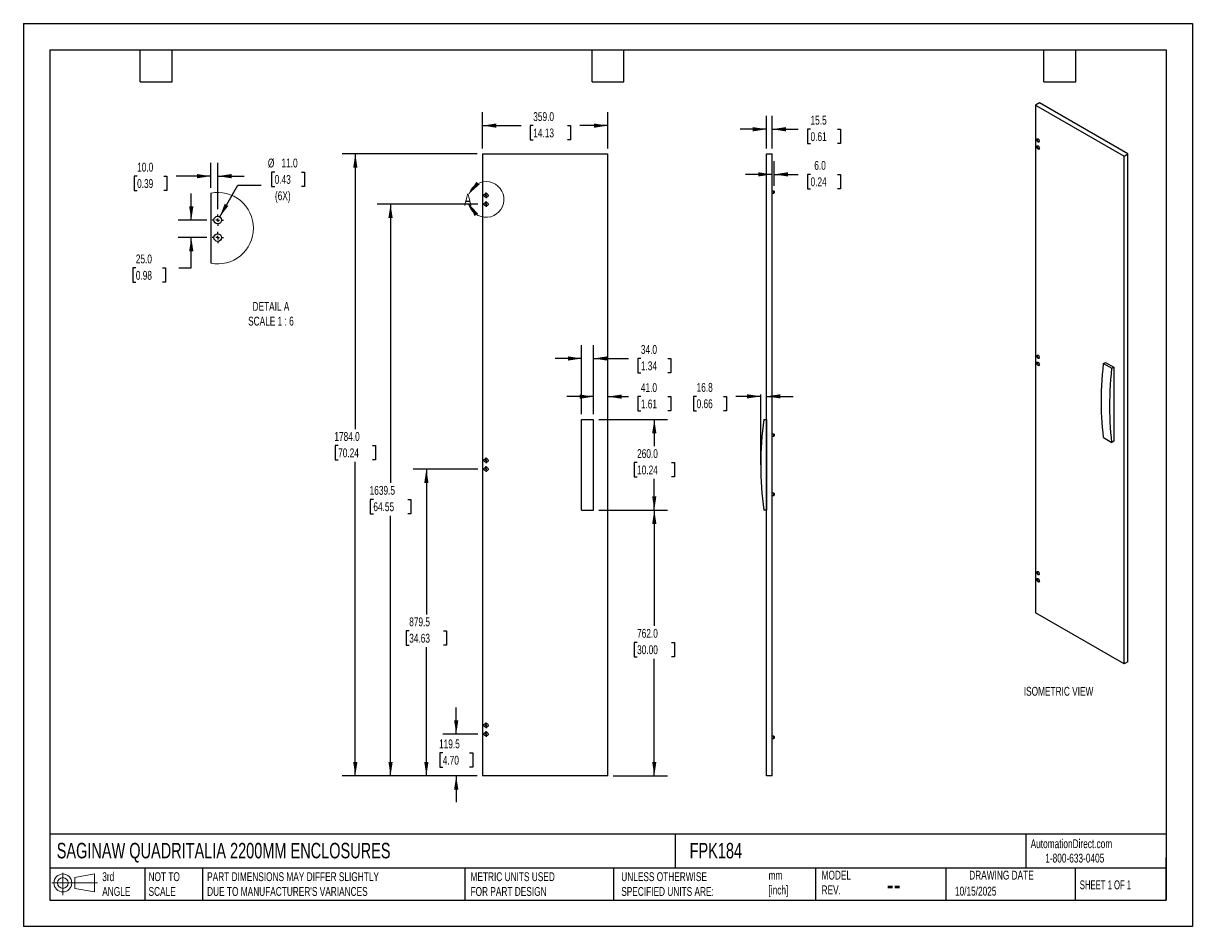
# Model space of a CAD drawing. Header units: millimetres. Extents: x 0 to 3353, y 0 to 2591.
import ezdxf

# ---------------------------------------------------------------- set-up
doc = ezdxf.new("R2010")
doc.units = ezdxf.units.MM
doc.header["$LTSCALE"] = 12
doc.layers.add('DIMENSIONS', color=140, linetype='Continuous', lineweight=25)
doc.layers.add('TEXT', color=140, linetype='Continuous', lineweight=25)
doc.styles.add('SLDTEXTSTYLE0', font='TXT', dxfattribs={"width": 0.7})
doc.styles.add('SLDTEXTSTYLE1', font='TXT', dxfattribs={"width": 0.65})
doc.dimstyles.new('SLDDIMSTYLE0', dxfattribs={"dimtxt": 25.896094, "dimasz": 39.624, "dimexe": 0, "dimexo": 0.0625, "dimgap": 6.474023, "dimtad": 0, "dimtih": 1, "dimtoh": 1, "dimdec": 1, "dimrnd": 1e-09, "dimzin": 4, "dimdsep": 46, "dimtxsty": 'SLDTEXTSTYLE0', "dimsah": 1, "dimcen": 0.09, "dimadec": 0, "dimazin": 1, "dimtfac": 1, "dimtdec": 1, "dimtmove": 0, "dimatfit": 0, "dimfxl": 0, "dimfrac": 2, "dimtolj": 1, "dimtzin": 12, "dimarcsym": 0})
doc.dimstyles.new('SLDDIMSTYLE1', dxfattribs={"dimtxt": 25.896094, "dimasz": 39.624, "dimexe": 0, "dimexo": 0.0625, "dimgap": 6.474023, "dimtad": 0, "dimtih": 1, "dimtoh": 1, "dimdec": 1, "dimrnd": 1e-09, "dimzin": 4, "dimdsep": 46, "dimtxsty": 'SLDTEXTSTYLE0', "dimsah": 1, "dimcen": 0.09, "dimadec": 0, "dimazin": 1, "dimtfac": 1, "dimtdec": 1, "dimtofl": 0, "dimtmove": 0, "dimatfit": 3, "dimfxl": 0, "dimfrac": 2, "dimtolj": 1, "dimtzin": 12, "dimarcsym": 0})
doc.dimstyles.new('SLDDIMSTYLE2', dxfattribs={"dimtxt": 25.896094, "dimasz": 39.624, "dimexe": 0, "dimexo": 0.0625, "dimgap": 6.474023, "dimtad": 0, "dimtih": 1, "dimtoh": 1, "dimdec": 1, "dimrnd": 1e-09, "dimzin": 12, "dimdsep": 46, "dimtxsty": 'SLDTEXTSTYLE0', "dimsah": 1, "dimcen": 0.09, "dimadec": 0, "dimazin": 3, "dimtfac": 1, "dimtdec": 1, "dimtmove": 0, "dimatfit": 0, "dimfxl": 0, "dimfrac": 2, "dimtolj": 1, "dimtzin": 12, "dimarcsym": 0})
doc.dimstyles.new('SLDDIMSTYLE3', dxfattribs={"dimtxt": 25.896094, "dimasz": 39.624, "dimexe": 0, "dimexo": 0.0625, "dimgap": 6.474023, "dimtad": 0, "dimtih": 1, "dimtoh": 1, "dimdec": 1, "dimrnd": 1e-09, "dimzin": 12, "dimdsep": 46, "dimtxsty": 'SLDTEXTSTYLE0', "dimsah": 1, "dimcen": 0.09, "dimadec": 0, "dimazin": 3, "dimtfac": 1, "dimtdec": 1, "dimtofl": 0, "dimtmove": 0, "dimatfit": 3, "dimfxl": 0, "dimfrac": 2, "dimtolj": 1, "dimtzin": 12, "dimarcsym": 0})
doc.dimstyles.new('SLDDIMSTYLE4', dxfattribs={"dimtxt": 25.896094, "dimasz": 39.624, "dimexe": 0, "dimexo": 0.0625, "dimgap": 6.474023, "dimtad": 0, "dimtih": 1, "dimtoh": 1, "dimdec": 1, "dimlfac": 0.5, "dimrnd": 1e-09, "dimzin": 4, "dimdsep": 46, "dimtxsty": 'SLDTEXTSTYLE0', "dimsah": 1, "dimcen": 0, "dimadec": 0, "dimazin": 1, "dimtfac": 1, "dimtdec": 1, "dimtofl": 0, "dimtmove": 0, "dimatfit": 3, "dimfxl": 0, "dimfrac": 2, "dimtolj": 1, "dimtzin": 12, "dimarcsym": 0})
doc.dimstyles.new('SLDDIMSTYLE5', dxfattribs={"dimtxt": 25.896094, "dimasz": 39.624, "dimexe": 0, "dimexo": 0.0625, "dimgap": 6.474023, "dimtad": 0, "dimtih": 1, "dimtoh": 1, "dimdec": 1, "dimlfac": 0.5, "dimrnd": 1e-09, "dimzin": 4, "dimdsep": 46, "dimtxsty": 'SLDTEXTSTYLE0', "dimsah": 1, "dimcen": 0.09, "dimadec": 0, "dimazin": 1, "dimtfac": 1, "dimtdec": 1, "dimtmove": 0, "dimatfit": 0, "dimfxl": 0, "dimfrac": 2, "dimtolj": 1, "dimtzin": 12, "dimarcsym": 0})

# ---------------------------------------------------------------- blocks, each defined once
blk = doc.blocks.new('Block11')
at = {"color": 7, "linetype": 'Continuous', "lineweight": 18}
for p, q in [((0, 34.6), (130.5, 34.6)), ((31.1, 63.7), (31.1, 0)), ((65.8, 50), (122.1, 60.4)), ((65.8, 19.2), (65.8, 50)), ((122.1, 60.4), (122.1, 8.8)), ((65.8, 19.2), (122.1, 8.8))]:
    blk.add_line(p, q, dxfattribs=at)
for radius in [25.8, 15.4]:
    blk.add_circle((31.1, 34.6), radius, dxfattribs=at)
blk = doc.blocks.new('Block12')
at = {"color": 7, "linetype": 'Continuous'}
blk.add_blockref('Block11', (0, 0), dxfattribs=at)
blk = doc.blocks.new('_D')
at = {"layer": 'DIMENSIONS'}
for p, q in [((1634.9, 1470.1), (1634.9, 1558.3)), ((1634.9, 1520.2), (1558.7, 1520.2)), ((1675.9, 1520.2), (1735.6, 1520.2)), ((1770.7, 1520.2), (1762, 1520.2)), ((1762, 1520.2), (1762, 1479.1)), ((1847.6, 1520.2), (1856.3, 1520.2)), ((1856.3, 1520.2), (1856.3, 1479.1)), ((1762, 1479.1), (1770.7, 1479.1)), ((1856.3, 1479.1), (1847.6, 1479.1))]:
    blk.add_line(p, q, dxfattribs=at)
for points in [[(1634.9, 1520.2), (1595.3, 1526.3), (1595.3, 1514.1)], [(1675.9, 1520.2), (1715.5, 1514.1), (1715.5, 1526.3)]]:
    blk.add_solid(points, dxfattribs=at)
at = {"layer": 'DIMENSIONS', "char_height": 25.4, "attachment_point": 1, "style": 'SLDTEXTSTYLE0'}
for s, insert in [('41.0', (1770.7, 1558.8)), ('1.61', (1770.7, 1511.8))]:
    blk.add_mtext(s, dxfattribs=dict(at, insert=insert))
blk = doc.blocks.new('_D_1')
at = {"layer": 'DIMENSIONS'}
for p, q in [((1600.9, 1470.1), (1600.9, 1667.7)), ((1634.9, 1470.1), (1634.9, 1667.7)), ((1600.9, 1629.6), (1524.7, 1629.6)), ((1634.9, 1629.6), (1735.6, 1629.6)), ((1770.7, 1629.6), (1762, 1629.6)), ((1762, 1629.6), (1762, 1588.5)), ((1847.6, 1629.6), (1856.3, 1629.6)), ((1856.3, 1629.6), (1856.3, 1588.5)), ((1762, 1588.5), (1770.7, 1588.5)), ((1856.3, 1588.5), (1847.6, 1588.5))]:
    blk.add_line(p, q, dxfattribs=at)
for points in [[(1600.9, 1629.6), (1561.3, 1635.7), (1561.3, 1623.5)], [(1634.9, 1629.6), (1674.5, 1623.5), (1674.5, 1635.7)]]:
    blk.add_solid(points, dxfattribs=at)
at = {"layer": 'DIMENSIONS', "char_height": 25.4, "attachment_point": 1, "style": 'SLDTEXTSTYLE0'}
for s, insert in [('34.0', (1770.7, 1668.2)), ('1.34', (1770.7, 1621.2))]:
    blk.add_mtext(s, dxfattribs=dict(at, insert=insert))
blk = doc.blocks.new('_D_2')
at = {"layer": 'DIMENSIONS'}
for p, q in [((1650.1, 1454.9), (1847.3, 1454.9)), ((1809.2, 1454.9), (1809.2, 1377.9)), ((1759.9, 1330.9), (1751.2, 1330.9)), ((1751.2, 1330.9), (1751.2, 1289.8)), ((1858.4, 1330.9), (1867.1, 1330.9)), ((1867.1, 1330.9), (1867.1, 1289.8)), ((1751.2, 1289.8), (1759.9, 1289.8)), ((1809.2, 1194.9), (1809.2, 1284)), ((1867.1, 1289.8), (1858.4, 1289.8)), ((1650.1, 1194.9), (1847.3, 1194.9))]:
    blk.add_line(p, q, dxfattribs=at)
for points in [[(1809.2, 1454.9), (1803.1, 1415.3), (1815.2, 1415.3)], [(1809.2, 1194.9), (1815.2, 1234.5), (1803.1, 1234.5)]]:
    blk.add_solid(points, dxfattribs=at)
at = {"layer": 'DIMENSIONS', "char_height": 25.4, "attachment_point": 1, "style": 'SLDTEXTSTYLE0'}
for s, insert in [('260.0', (1759.9, 1369.5)), ('10.24', (1759.9, 1322.5))]:
    blk.add_mtext(s, dxfattribs=dict(at, insert=insert))
blk = doc.blocks.new('_D_3')
at = {"layer": 'DIMENSIONS'}
for p, q in [((1650.1, 1194.9), (1847.3, 1194.9)), ((1809.2, 1194.9), (1809.2, 862.4)), ((1759.9, 815.4), (1751.2, 815.4)), ((1751.2, 815.4), (1751.2, 774.2)), ((1858.4, 815.4), (1867.1, 815.4)), ((1867.1, 815.4), (1867.1, 774.2)), ((1751.2, 774.2), (1759.9, 774.2)), ((1867.1, 774.2), (1858.4, 774.2)), ((1809.2, 432.9), (1809.2, 768.4)), ((1691.1, 432.9), (1847.3, 432.9))]:
    blk.add_line(p, q, dxfattribs=at)
for points in [[(1809.2, 1194.9), (1803.1, 1155.3), (1815.2, 1155.3)], [(1809.2, 432.9), (1815.2, 472.5), (1803.1, 472.5)]]:
    blk.add_solid(points, dxfattribs=at)
at = {"layer": 'DIMENSIONS', "char_height": 25.4, "attachment_point": 1, "style": 'SLDTEXTSTYLE0'}
for s, insert in [('762.0', (1759.9, 853.9)), ('30.00', (1759.9, 807))]:
    blk.add_mtext(s, dxfattribs=dict(at, insert=insert))
blk = doc.blocks.new('_D_4')
at = {"layer": 'DIMENSIONS'}
for p, q in [((1241.2, 552.4), (1241.2, 628.6)), ((1303.6, 552.4), (1203.1, 552.4)), ((1202.7, 498.4), (1194, 498.4)), ((1194, 498.4), (1194, 457.2)), ((1279.7, 498.4), (1288.4, 498.4)), ((1288.4, 498.4), (1288.4, 457.2)), ((1194, 457.2), (1202.7, 457.2)), ((1288.4, 457.2), (1279.7, 457.2)), ((1301.6, 432.9), (1203.1, 432.9)), ((1241.2, 432.9), (1241.2, 356.7))]:
    blk.add_line(p, q, dxfattribs=at)
for points in [[(1241.2, 552.4), (1247.3, 592), (1235.1, 592)], [(1241.2, 432.9), (1235.1, 393.3), (1247.3, 393.3)]]:
    blk.add_solid(points, dxfattribs=at)
at = {"layer": 'DIMENSIONS', "char_height": 25.4, "attachment_point": 1, "style": 'SLDTEXTSTYLE0'}
for s, insert in [('119.5', (1192, 536.9)), ('4.70', (1202.7, 489.9))]:
    blk.add_mtext(s, dxfattribs=dict(at, insert=insert))
blk = doc.blocks.new('_D_5')
at = {"layer": 'DIMENSIONS'}
for p, q in [((1303.6, 1312.4), (1117.5, 1312.4)), ((1155.6, 1312.4), (1155.6, 895.4)), ((1106.4, 848.5), (1097.7, 848.5)), ((1097.7, 848.5), (1097.7, 807.3)), ((1204.9, 848.5), (1213.6, 848.5)), ((1213.6, 848.5), (1213.6, 807.3)), ((1097.7, 807.3), (1106.4, 807.3)), ((1213.6, 807.3), (1204.9, 807.3)), ((1155.6, 432.9), (1155.6, 801.5)), ((1301.6, 432.9), (1117.5, 432.9))]:
    blk.add_line(p, q, dxfattribs=at)
for points in [[(1155.6, 1312.4), (1149.5, 1272.8), (1161.7, 1272.8)], [(1155.6, 432.9), (1161.7, 472.5), (1149.5, 472.5)]]:
    blk.add_solid(points, dxfattribs=at)
at = {"layer": 'DIMENSIONS', "char_height": 25.4, "attachment_point": 1, "style": 'SLDTEXTSTYLE0'}
for s, insert in [('879.5', (1106.4, 887)), ('34.63', (1106.4, 840))]:
    blk.add_mtext(s, dxfattribs=dict(at, insert=insert))
blk = doc.blocks.new('_D_6')
at = {"layer": 'DIMENSIONS'}
for p, q in [((1303.6, 2072.4), (1014.8, 2072.4)), ((1052.9, 2072.4), (1052.9, 1272.5)), ((1003.6, 1225.5), (994.9, 1225.5)), ((994.9, 1225.5), (994.9, 1184.4)), ((1102.1, 1225.5), (1110.8, 1225.5)), ((1110.8, 1225.5), (1110.8, 1184.4)), ((994.9, 1184.4), (1003.6, 1184.4)), ((1052.9, 432.9), (1052.9, 1178.6)), ((1110.8, 1184.4), (1102.1, 1184.4)), ((1301.6, 432.9), (1014.8, 432.9))]:
    blk.add_line(p, q, dxfattribs=at)
for points in [[(1052.9, 2072.4), (1046.8, 2032.8), (1059, 2032.8)], [(1052.9, 432.9), (1059, 472.5), (1046.8, 472.5)]]:
    blk.add_solid(points, dxfattribs=at)
at = {"layer": 'DIMENSIONS', "char_height": 25.4, "attachment_point": 1, "style": 'SLDTEXTSTYLE0'}
for s, insert in [('1639.5', (992.9, 1264.1)), ('64.55', (1003.6, 1217.1))]:
    blk.add_mtext(s, dxfattribs=dict(at, insert=insert))
blk = doc.blocks.new('_D_7')
at = {"layer": 'DIMENSIONS'}
for p, q in [((1301.6, 2216.9), (913.7, 2216.9)), ((951.8, 2216.9), (951.8, 1427)), ((902.6, 1380), (893.9, 1380)), ((893.9, 1380), (893.9, 1338.9)), ((1001.1, 1380), (1009.8, 1380)), ((1009.8, 1380), (1009.8, 1338.9)), ((893.9, 1338.9), (902.6, 1338.9)), ((951.8, 432.9), (951.8, 1333.1)), ((1009.8, 1338.9), (1001.1, 1338.9)), ((1301.6, 432.9), (913.7, 432.9))]:
    blk.add_line(p, q, dxfattribs=at)
for points in [[(951.8, 2216.9), (945.8, 2177.3), (957.9, 2177.3)], [(951.8, 432.9), (957.9, 472.5), (945.8, 472.5)]]:
    blk.add_solid(points, dxfattribs=at)
at = {"layer": 'DIMENSIONS', "char_height": 25.4, "attachment_point": 1, "style": 'SLDTEXTSTYLE0'}
for s, insert in [('1784.0', (891.8, 1418.6)), ('70.24', (902.6, 1371.6))]:
    blk.add_mtext(s, dxfattribs=dict(at, insert=insert))
blk = doc.blocks.new('_D_8')
at = {"layer": 'DIMENSIONS'}
for p, q in [((1316.9, 2232.1), (1316.9, 2335.7)), ((1675.9, 2232.1), (1675.9, 2335.7)), ((1316.9, 2297.6), (1427, 2297.6)), ((1462.1, 2297.6), (1453.4, 2297.6)), ((1453.4, 2297.6), (1453.4, 2256.4)), ((1560.6, 2297.6), (1569.3, 2297.6)), ((1569.3, 2297.6), (1569.3, 2256.4)), ((1675.9, 2297.6), (1595.7, 2297.6)), ((1453.4, 2256.4), (1462.1, 2256.4)), ((1569.3, 2256.4), (1560.6, 2256.4))]:
    blk.add_line(p, q, dxfattribs=at)
for points in [[(1316.9, 2297.6), (1356.5, 2291.5), (1356.5, 2303.7)], [(1675.9, 2297.6), (1636.3, 2303.7), (1636.3, 2291.5)]]:
    blk.add_solid(points, dxfattribs=at)
at = {"layer": 'DIMENSIONS', "char_height": 25.4, "attachment_point": 1, "style": 'SLDTEXTSTYLE0'}
for s, insert in [('359.0', (1462.1, 2336.1)), ('14.13', (1462.1, 2289.2))]:
    blk.add_mtext(s, dxfattribs=dict(at, insert=insert))
blk = doc.blocks.new('SW_CENTERMARKSYMBOL_0')
at = {"layer": 'DIMENSIONS', "color": 0}
for p, q in [((-5.08, 0), (-8.04, 0)), ((0, 0), (-2.54, 0)), ((0, 5.08), (0, 8.04)), ((0, 0), (0, 2.54)), ((0, 0), (0, -2.54)), ((0, 0), (2.54, 0)), ((5.08, 0), (8.04, 0)), ((0, -5.08), (0, -8.04))]:
    blk.add_line(p, q, dxfattribs=at)
blk = doc.blocks.new('SW_CENTERMARKSYMBOL_1')
at = {"layer": 'DIMENSIONS', "color": 0}
for p, q in [((-5.08, 0), (-8.04, 0)), ((0, 0), (-2.54, 0)), ((0, 5.08), (0, 8.04)), ((0, 0), (0, 2.54)), ((0, 0), (0, -2.54)), ((0, 0), (2.54, 0)), ((5.08, 0), (8.04, 0)), ((0, -5.08), (0, -8.04))]:
    blk.add_line(p, q, dxfattribs=at)
blk = doc.blocks.new('SW_CENTERMARKSYMBOL_2')
at = {"layer": 'DIMENSIONS', "color": 0}
for p, q in [((-5.08, 0), (-8.04, 0)), ((0, 0), (-2.54, 0)), ((0, 5.08), (0, 8.04)), ((0, 0), (0, 2.54)), ((0, 0), (0, -2.54)), ((0, 0), (2.54, 0)), ((5.08, 0), (8.04, 0)), ((0, -5.08), (0, -8.04))]:
    blk.add_line(p, q, dxfattribs=at)
blk = doc.blocks.new('SW_CENTERMARKSYMBOL_3')
at = {"layer": 'DIMENSIONS', "color": 0}
for p, q in [((-5.08, 0), (-8.04, 0)), ((0, 0), (-2.54, 0)), ((0, 5.08), (0, 8.04)), ((0, 0), (0, 2.54)), ((0, 0), (0, -2.54)), ((0, 0), (2.54, 0)), ((5.08, 0), (8.04, 0)), ((0, -5.08), (0, -8.04))]:
    blk.add_line(p, q, dxfattribs=at)
blk = doc.blocks.new('SW_CENTERMARKSYMBOL_4')
at = {"layer": 'DIMENSIONS', "color": 0}
for p, q in [((-5.08, 0), (-8.04, 0)), ((0, 0), (-2.54, 0)), ((0, 5.08), (0, 8.04)), ((0, 0), (0, 2.54)), ((0, 0), (0, -2.54)), ((0, 0), (2.54, 0)), ((5.08, 0), (8.04, 0)), ((0, -5.08), (0, -8.04))]:
    blk.add_line(p, q, dxfattribs=at)
blk = doc.blocks.new('SW_CENTERMARKSYMBOL_5')
at = {"layer": 'DIMENSIONS', "color": 0}
for p, q in [((-5.08, 0), (-8.04, 0)), ((0, 0), (-2.54, 0)), ((0, 5.08), (0, 8.04)), ((0, 0), (0, 2.54)), ((0, 0), (0, -2.54)), ((0, 0), (2.54, 0)), ((5.08, 0), (8.04, 0)), ((0, -5.08), (0, -8.04))]:
    blk.add_line(p, q, dxfattribs=at)
blk = doc.blocks.new('_D_9')
at = {"layer": 'DIMENSIONS'}
for p, q in [((1930.5, 1521), (1921.8, 1521)), ((1921.8, 1521), (1921.8, 1479.8)), ((2007.5, 1521), (2016.2, 1521)), ((2016.2, 1521), (2016.2, 1479.8)), ((2114.5, 1521), (2042.6, 1521)), ((2131.3, 1521), (2207.5, 1521)), ((1921.8, 1479.8), (1930.5, 1479.8)), ((2016.2, 1479.8), (2007.5, 1479.8))]:
    blk.add_line(p, q, dxfattribs=at)
for points in [[(2114.5, 1521), (2074.9, 1527.1), (2074.9, 1514.9)], [(2131.3, 1521), (2170.9, 1514.9), (2170.9, 1527.1)]]:
    blk.add_solid(points, dxfattribs=at)
at = {"layer": 'DIMENSIONS', "char_height": 25.4, "attachment_point": 1, "style": 'SLDTEXTSTYLE0'}
for s, insert in [('16.8', (1930.5, 1559.5)), ('0.66', (1930.5, 1512.5))]:
    blk.add_mtext(s, dxfattribs=dict(at, insert=insert))
blk = doc.blocks.new('_D_10')
at = {"layer": 'DIMENSIONS'}
for p, q in [((2131.3, 2232.1), (2131.3, 2325.3)), ((2146.8, 2232.1), (2146.8, 2325.3)), ((2131.3, 2287.2), (2055.1, 2287.2)), ((2146.8, 2287.2), (2222.1, 2287.2)), ((2257.2, 2287.2), (2248.5, 2287.2)), ((2248.5, 2287.2), (2248.5, 2246)), ((2334.2, 2287.2), (2342.9, 2287.2)), ((2342.9, 2287.2), (2342.9, 2246)), ((2248.5, 2246), (2257.2, 2246)), ((2342.9, 2246), (2334.2, 2246))]:
    blk.add_line(p, q, dxfattribs=at)
for points in [[(2131.3, 2287.2), (2091.7, 2293.2), (2091.7, 2281.1)], [(2146.8, 2287.2), (2186.4, 2281.1), (2186.4, 2293.2)]]:
    blk.add_solid(points, dxfattribs=at)
at = {"layer": 'DIMENSIONS', "char_height": 25.4, "attachment_point": 1, "style": 'SLDTEXTSTYLE0'}
for s, insert in [('15.5', (2257.2, 2325.7)), ('0.61', (2257.2, 2278.7))]:
    blk.add_mtext(s, dxfattribs=dict(at, insert=insert))
blk = doc.blocks.new('_D_11')
at = {"layer": 'DIMENSIONS'}
for p, q in [((2152.8, 2124.6), (2152.8, 2195.8)), ((2146.8, 2157.7), (2070.6, 2157.7)), ((2152.8, 2157.7), (2222.1, 2157.7)), ((2257.2, 2157.7), (2248.5, 2157.7)), ((2248.5, 2157.7), (2248.5, 2116.5)), ((2334.2, 2157.7), (2342.9, 2157.7)), ((2342.9, 2157.7), (2342.9, 2116.5)), ((2248.5, 2116.5), (2257.2, 2116.5)), ((2342.9, 2116.5), (2334.2, 2116.5))]:
    blk.add_line(p, q, dxfattribs=at)
for points in [[(2146.8, 2157.7), (2107.2, 2163.8), (2107.2, 2151.6)], [(2152.8, 2157.7), (2192.4, 2151.6), (2192.4, 2163.8)]]:
    blk.add_solid(points, dxfattribs=at)
at = {"layer": 'DIMENSIONS', "char_height": 25.4, "attachment_point": 1, "style": 'SLDTEXTSTYLE0'}
for s, insert in [('6.0', (2268, 2196.2)), ('0.24', (2257.2, 2149.3))]:
    blk.add_mtext(s, dxfattribs=dict(at, insert=insert))
blk = doc.blocks.new('_D_12')
at = {"layer": 'DIMENSIONS'}
for p, q in [((720.6, 2164.5), (711.9, 2164.5)), ((711.9, 2164.5), (711.9, 2123.3)), ((797.6, 2164.5), (806.3, 2164.5)), ((806.3, 2164.5), (806.3, 2123.3)), ((562.9, 2036), (615.4, 2126.9)), ((615.4, 2126.9), (682, 2126.9)), ((711.9, 2123.3), (720.6, 2123.3)), ((806.3, 2123.3), (797.6, 2123.3))]:
    blk.add_line(p, q, dxfattribs=at)
blk.add_solid([(562.9, 2036), (588, 2067.3), (577.4, 2073.4)], dxfattribs=at)
at = {"layer": 'DIMENSIONS', "char_height": 25.4, "attachment_point": 1, "style": 'SLDTEXTSTYLE0'}
for s, insert in [('%%c', (701.1, 2203)), ('11.0', (740.2, 2203)), ('0.43', (720.6, 2156)), ('(6X)', (721.4, 2109.1))]:
    blk.add_mtext(s, dxfattribs=dict(at, insert=insert))
blk = doc.blocks.new('_D_13')
at = {"layer": 'DIMENSIONS'}
for p, q in [((537.4, 2119.1), (537.4, 2190.7)), ((557.4, 2057.8), (557.4, 2190.7)), ((326.1, 2152.6), (317.4, 2152.6)), ((317.4, 2152.6), (317.4, 2111.4)), ((403.1, 2152.6), (411.8, 2152.6)), ((411.8, 2152.6), (411.8, 2111.4)), ((537.4, 2152.6), (438.2, 2152.6)), ((557.4, 2152.6), (633.6, 2152.6)), ((317.4, 2111.4), (326.1, 2111.4)), ((411.8, 2111.4), (403.1, 2111.4))]:
    blk.add_line(p, q, dxfattribs=at)
for points in [[(537.4, 2152.6), (497.8, 2158.7), (497.8, 2146.5)], [(557.4, 2152.6), (597, 2146.5), (597, 2158.7)]]:
    blk.add_solid(points, dxfattribs=at)
at = {"layer": 'DIMENSIONS', "char_height": 25.4, "attachment_point": 1, "style": 'SLDTEXTSTYLE0'}
for s, insert in [('10.0', (326.1, 2191.1)), ('0.39', (326.1, 2144.1))]:
    blk.add_mtext(s, dxfattribs=dict(at, insert=insert))
blk = doc.blocks.new('_D_14')
at = {"layer": 'DIMENSIONS'}
for p, q in [((481.5, 2026.5), (481.5, 2102.7)), ((526.1, 2026.5), (443.4, 2026.5)), ((526.1, 1976.5), (443.4, 1976.5)), ((481.5, 1889.3), (481.5, 1976.5)), ((322.4, 1889.3), (313.7, 1889.3)), ((313.7, 1889.3), (313.7, 1848.1)), ((399.3, 1889.3), (408, 1889.3)), ((408, 1889.3), (408, 1848.1)), ((446, 1889.3), (481.5, 1889.3)), ((313.7, 1848.1), (322.4, 1848.1)), ((408, 1848.1), (399.3, 1848.1))]:
    blk.add_line(p, q, dxfattribs=at)
for points in [[(481.5, 2026.5), (487.6, 2066.1), (475.4, 2066.1)], [(481.5, 1976.5), (475.4, 1936.9), (487.6, 1936.9)]]:
    blk.add_solid(points, dxfattribs=at)
at = {"layer": 'DIMENSIONS', "char_height": 25.4, "attachment_point": 1, "style": 'SLDTEXTSTYLE0'}
for s, insert in [('25.0', (322.4, 1927.8)), ('0.98', (322.4, 1880.8))]:
    blk.add_mtext(s, dxfattribs=dict(at, insert=insert))
blk = doc.blocks.new('SW_CENTERMARKSYMBOL_6')
at = {"layer": 'DIMENSIONS', "color": 0}
for p, q in [((-10.2, 0), (-16.1, 0)), ((0, 0), (-5.1, 0)), ((0, 10.2), (0, 16.1)), ((0, 0), (0, 5.1)), ((0, 0), (0, -5.1)), ((0, 0), (5.1, 0)), ((10.2, 0), (16.1, 0)), ((0, -10.2), (0, -16.1))]:
    blk.add_line(p, q, dxfattribs=at)
blk = doc.blocks.new('SW_CENTERMARKSYMBOL_7')
at = {"layer": 'DIMENSIONS', "color": 0}
for p, q in [((-10.2, 0), (-16.1, 0)), ((0, 0), (-5.1, 0)), ((0, 10.2), (0, 16.1)), ((0, 0), (0, 5.1)), ((0, 0), (0, -5.1)), ((0, 0), (5.1, 0)), ((10.2, 0), (16.1, 0)), ((0, -10.2), (0, -16.1))]:
    blk.add_line(p, q, dxfattribs=at)

msp = doc.modelspace()

# ---------------------------------------------------------------- linework, layer by layer
at = {"color": 7, "linetype": 'Continuous'}
for p, q in [((0.03, 2590.83), (0.03, 0.03)), ((0.03, 2590.83), (3352.83, 2590.83)), ((3352.83, 2590.83), (3352.83, 0.03)), ((3352.83, 0.03), (0.03, 0.03))]:
    msp.add_line(p, q, dxfattribs=at)
for p, q in [((2913.42, 2363.03), (2902.46, 2356.7)), ((2902.46, 2356.7), (2902.46, 899.99)), ((2902.46, 2356.7), (3156.31, 2210.16)), ((3167.27, 2216.48), (2913.42, 2363.03)), ((1316.88, 2216.88), (1316.88, 432.88)), ((1316.88, 2216.88), (1675.88, 2216.88)), ((1675.88, 432.88), (1675.88, 2216.88)), ((2131.32, 432.88), (2131.32, 2216.88)), ((2131.32, 2216.88), (2146.82, 2216.88)), ((2146.82, 432.88), (2146.82, 2216.88)), ((3156.31, 2210.16), (3167.27, 2216.48)), ((3167.27, 759.78), (3167.27, 2216.48)), ((3156.31, 753.45), (3156.31, 2210.16)), ((537.41, 2103.85), (537.41, 1902.71)), ((2152.32, 2109.88), (2146.82, 2109.88)), ((2146.82, 2103.88), (2152.32, 2103.88)), ((2152.82, 2109.38), (2152.32, 2109.88)), ((2152.32, 2103.88), (2152.32, 2109.88)), ((2152.32, 2103.88), (2152.82, 2104.38)), ((2152.82, 2109.38), (2152.82, 2104.39)), ((2152.82, 2104.39), (2152.82, 2104.38)), ((3097.62, 1615.3), (3102.92, 1618.36)), ((3097.62, 1615.3), (3121.66, 1601.42)), ((3102.92, 1618.36), (3126.96, 1604.48)), ((3121.66, 1601.42), (3126.96, 1604.48)), ((3126.96, 1604.48), (3126.96, 1392.18)), ((1600.88, 1194.88), (1600.88, 1454.88)), ((1600.88, 1454.88), (1634.88, 1454.88)), ((1634.88, 1194.88), (1634.88, 1454.88)), ((2123.32, 1454.88), (2130.82, 1454.88)), ((2130.82, 1454.88), (2130.82, 1194.88)), ((2152.32, 1412.88), (2146.82, 1412.88)), ((2152.82, 1412.38), (2152.32, 1412.88)), ((2152.32, 1406.88), (2152.32, 1412.88)), ((2152.82, 1412.38), (2152.82, 1407.39)), ((2146.82, 1406.88), (2152.32, 1406.88)), ((2152.32, 1406.88), (2152.82, 1407.38)), ((2152.82, 1407.39), (2152.82, 1407.38)), ((3097.62, 1403), (3121.66, 1389.12)), ((3126.96, 1392.18), (3121.66, 1389.12)), ((2152.32, 1242.88), (2146.82, 1242.88)), ((2152.82, 1242.38), (2152.32, 1242.88)), ((2152.32, 1236.88), (2152.32, 1242.88)), ((2152.82, 1242.38), (2152.82, 1237.39)), ((2146.82, 1236.88), (2152.32, 1236.88)), ((2152.32, 1236.88), (2152.82, 1237.38)), ((2152.82, 1237.39), (2152.82, 1237.38)), ((1600.88, 1194.88), (1634.88, 1194.88)), ((2130.82, 1194.88), (2123.32, 1194.88)), ((3156.31, 753.45), (2902.46, 899.99)), ((3167.27, 759.78), (3156.31, 753.45)), ((2152.32, 545.88), (2146.82, 545.88)), ((2146.82, 539.88), (2152.32, 539.88)), ((2152.82, 545.38), (2152.32, 545.88)), ((2152.32, 539.88), (2152.32, 545.88)), ((2152.32, 539.88), (2152.82, 540.38)), ((2152.82, 545.38), (2152.82, 540.39)), ((2152.82, 540.39), (2152.82, 540.38)), ((1675.88, 432.88), (1316.88, 432.88)), ((2146.82, 432.88), (2131.32, 432.88))]:
    msp.add_line(p, q)
at = {"flags": 128}
for points in [[(2905.64, 2257.29), (2905.77, 2258.37), (2906.16, 2259.23), (2906.78, 2259.81), (2907.58, 2260.06), (2908.52, 2259.96), (2909.53, 2259.53), (2910.53, 2258.8), (2911.47, 2257.81), (2912.28, 2256.63), (2912.89, 2255.34), (2913.28, 2254.04), (2913.42, 2252.8), (2913.28, 2251.71), (2912.89, 2250.85), (2912.28, 2250.28), (2911.47, 2250.03), (2910.53, 2250.12), (2909.53, 2250.55), (2908.52, 2251.29), (2907.58, 2252.28), (2906.78, 2253.46), (2906.16, 2254.74), (2905.77, 2256.05), (2905.64, 2257.29)], [(2907.36, 2260.02), (2907.22, 2259.85), (2906.83, 2258.99), (2906.7, 2257.9), (2906.83, 2256.66), (2907.22, 2255.35), (2907.84, 2254.07), (2908.64, 2252.89), (2909.58, 2251.9), (2910.59, 2251.16)], [(2905.64, 2236.87), (2905.77, 2237.96), (2906.16, 2238.82), (2906.78, 2239.39), (2907.58, 2239.64), (2908.52, 2239.55), (2909.53, 2239.12), (2910.53, 2238.39), (2911.47, 2237.4), (2912.28, 2236.22), (2912.89, 2234.93), (2913.28, 2233.62), (2913.42, 2232.38), (2913.28, 2231.3), (2912.89, 2230.44), (2912.28, 2229.87), (2911.47, 2229.62), (2910.53, 2229.71), (2909.53, 2230.14), (2908.52, 2230.87), (2907.58, 2231.86), (2906.78, 2233.04), (2906.16, 2234.33), (2905.77, 2235.64), (2905.64, 2236.87)], [(2907.36, 2239.61), (2907.22, 2239.43), (2906.83, 2238.57), (2906.7, 2237.49), (2906.83, 2236.25), (2907.22, 2234.94), (2907.84, 2233.65), (2908.64, 2232.48), (2909.58, 2231.49), (2910.59, 2230.75)], [(2905.64, 1636.72), (2905.77, 1637.8), (2906.16, 1638.66), (2906.78, 1639.24), (2907.58, 1639.48), (2908.52, 1639.39), (2909.53, 1638.96), (2910.53, 1638.23), (2911.47, 1637.24), (2912.28, 1636.06), (2912.89, 1634.77), (2913.28, 1633.47), (2913.42, 1632.23), (2913.28, 1631.14), (2912.89, 1630.28), (2912.28, 1629.71), (2911.47, 1629.46), (2910.53, 1629.55), (2909.53, 1629.98), (2908.52, 1630.72), (2907.58, 1631.71), (2906.78, 1632.88), (2906.16, 1634.17), (2905.77, 1635.48), (2905.64, 1636.72)], [(2905.64, 1616.3), (2905.77, 1617.39), (2906.16, 1618.25), (2906.78, 1618.82), (2907.58, 1619.07), (2908.52, 1618.98), (2909.53, 1618.55), (2910.53, 1617.82), (2911.47, 1616.83), (2912.28, 1615.65), (2912.89, 1614.36), (2913.28, 1613.05), (2913.42, 1611.81), (2913.28, 1610.73), (2912.89, 1609.87), (2912.28, 1609.3), (2911.47, 1609.05), (2910.53, 1609.14), (2909.53, 1609.57), (2908.52, 1610.3), (2907.58, 1611.29), (2906.78, 1612.47), (2906.16, 1613.76), (2905.77, 1615.06), (2905.64, 1616.3)], [(2907.36, 1639.45), (2907.22, 1639.27), (2906.83, 1638.42), (2906.7, 1637.33), (2906.83, 1636.09), (2907.22, 1634.78), (2907.84, 1633.5), (2908.64, 1632.32), (2909.58, 1631.33), (2910.59, 1630.59)], [(2907.36, 1619.04), (2907.22, 1618.86), (2906.83, 1618), (2906.7, 1616.92), (2906.83, 1615.68), (2907.22, 1614.37), (2907.84, 1613.08), (2908.64, 1611.9), (2909.58, 1610.91), (2910.59, 1610.18)], [(3097.62, 1403), (3095.96, 1417.14), (3094.57, 1431.46), (3093.42, 1445.95), (3092.53, 1460.61), (3091.89, 1475.43), (3091.51, 1490.42), (3091.38, 1505.55), (3091.51, 1520.84), (3091.89, 1536.26), (3092.53, 1551.82), (3093.42, 1567.51), (3094.57, 1583.33), (3095.96, 1599.26), (3097.62, 1615.3)], [(3121.66, 1389.12), (3120.01, 1403.26), (3118.61, 1417.58), (3117.46, 1432.07), (3116.57, 1446.73), (3115.93, 1461.55), (3115.55, 1476.54), (3115.42, 1491.67), (3115.55, 1506.96), (3115.93, 1522.38), (3116.57, 1537.94), (3117.46, 1553.63), (3118.61, 1569.45), (3120.01, 1585.38), (3121.66, 1601.42)], [(2905.64, 1016.15), (2905.77, 1017.23), (2906.16, 1018.09), (2906.78, 1018.66), (2907.58, 1018.91), (2908.52, 1018.82), (2909.53, 1018.39), (2910.53, 1017.66), (2911.47, 1016.67), (2912.28, 1015.49), (2912.89, 1014.2), (2913.28, 1012.89), (2913.42, 1011.66), (2913.28, 1010.57), (2912.89, 1009.71), (2912.28, 1009.14), (2911.47, 1008.89), (2910.53, 1008.98), (2909.53, 1009.41), (2908.52, 1010.14), (2907.58, 1011.13), (2906.78, 1012.31), (2906.16, 1013.6), (2905.77, 1014.91), (2905.64, 1016.15)], [(2907.36, 1018.88), (2907.22, 1018.7), (2906.83, 1017.84), (2906.7, 1016.76), (2906.83, 1015.52), (2907.22, 1014.21), (2907.84, 1012.93), (2908.64, 1011.75), (2909.58, 1010.76), (2910.59, 1010.02)], [(2905.64, 995.73), (2905.77, 996.82), (2906.16, 997.68), (2906.78, 998.25), (2907.58, 998.5), (2908.52, 998.41), (2909.53, 997.98), (2910.53, 997.24), (2911.47, 996.25), (2912.28, 995.08), (2912.89, 993.79), (2913.28, 992.48), (2913.42, 991.24), (2913.28, 990.16), (2912.89, 989.3), (2912.28, 988.72), (2911.47, 988.48), (2910.53, 988.57), (2909.53, 989), (2908.52, 989.73), (2907.58, 990.72), (2906.78, 991.9), (2906.16, 993.19), (2905.77, 994.49), (2905.64, 995.73)], [(2907.36, 998.47), (2907.22, 998.29), (2906.83, 997.43), (2906.7, 996.35), (2906.83, 995.11), (2907.22, 993.8), (2907.84, 992.51), (2908.64, 991.33), (2909.58, 990.34), (2910.59, 989.61)]]:
    msp.add_lwpolyline(points, dxfattribs=at)
for centre, radius in [((1326.88, 2097.38), 5.5), ((1326.88, 2072.38), 5.5), ((557.41, 2026.48), 11), ((557.41, 1976.48), 11), ((1326.88, 1337.38), 5.5), ((1326.88, 1312.38), 5.5), ((1326.88, 577.38), 5.5), ((1326.88, 552.38), 5.5)]:
    msp.add_circle(centre, radius)
for centre, radius, start, end in [((2912.29, 2253.68), 3.04, 235.82133, 278.75321), ((2912.29, 2233.26), 3.04, 235.82133, 278.75321), ((2912.29, 1633.11), 3.04, 235.82133, 278.75321), ((2912.29, 1612.69), 3.04, 235.82133, 278.75321), ((3077.36, 1324.88), 962.86, 172.24054, 187.75946), ((2912.29, 1012.53), 3.04, 235.82133, 278.75321), ((2912.29, 992.12), 3.04, 235.82133, 278.75321)]:
    msp.add_arc(centre, radius, start, end)
at = {"color": 7, "linetype": 'Continuous', "lineweight": 18}
for centre, radius, start, end in [((1326.72, 2085.78), 51.24, 192.91699, 161.28922), ((557.09, 2003.28), 102.48, 359.99995, 101.07417), ((557.09, 2003.28), 102.48, 258.92598, 359.99997)]:
    msp.add_arc(centre, radius, start, end, dxfattribs=at)
for points in [[(1278.19, 2102.22), (1308.26, 2128.73), (1298.9, 2136.54)], [(1276.78, 2074.33), (1293.92, 2038.09), (1304.02, 2044.91)]]:
    msp.add_solid(points, dxfattribs=at)
at = {"layer": 'DIMENSIONS'}
msp.add_line((2114.5, 1324.88), (2114.5, 1526.8), dxfattribs=at)
at = {"layer": 'TEXT'}
for p, q in [((76.2, 2514.6), (3276.6, 2514.6)), ((76.2, 2514.6), (76.2, 76.2)), ((335.28, 2423.16), (335.28, 2514.6)), ((426.72, 2423.16), (426.72, 2514.6)), ((1630.68, 2423.16), (1630.68, 2514.6)), ((1722.12, 2423.16), (1722.12, 2514.6)), ((2926.08, 2423.16), (2926.08, 2514.6)), ((3017.52, 2423.16), (3017.52, 2514.6)), ((3276.6, 2514.6), (3276.6, 76.2)), ((335.28, 2423.16), (426.72, 2423.16)), ((1630.68, 2423.16), (1722.12, 2423.16)), ((2926.08, 2423.16), (3017.52, 2423.16)), ((3276.6, 265.51), (76.2, 265.51)), ((1869.11, 265.51), (1869.11, 167.64)), ((2874.9, 265.51), (2874.9, 167.64)), ((3276.6, 76.2), (3276.6, 198.12)), ((3276.6, 167.64), (76.2, 167.64)), ((348.54, 167.64), (348.54, 76.2)), ((514.05, 167.64), (514.05, 76.2)), ((1265.81, 167.64), (1265.81, 76.2)), ((1691.97, 167.64), (1691.97, 76.2)), ((2271.61, 167.64), (2271.61, 76.2)), ((2645.59, 167.64), (2645.59, 76.2)), ((3016.18, 167.64), (3016.18, 76.2)), ((76.2, 76.2), (3276.6, 76.2))]:
    msp.add_line(p, q, dxfattribs=at)

# ---------------------------------------------------------------- block references
at = {"layer": 'DIMENSIONS'}
for name, p in [('SW_CENTERMARKSYMBOL_0', (1326.88, 2097.38)), ('SW_CENTERMARKSYMBOL_1', (1326.88, 2072.38)), ('SW_CENTERMARKSYMBOL_6', (557.41, 2026.48)), ('SW_CENTERMARKSYMBOL_7', (557.41, 1976.48)), ('SW_CENTERMARKSYMBOL_2', (1326.88, 1337.38)), ('SW_CENTERMARKSYMBOL_3', (1326.88, 1312.38)), ('SW_CENTERMARKSYMBOL_5', (1326.88, 577.38)), ('SW_CENTERMARKSYMBOL_4', (1326.88, 552.38))]:
    msp.add_blockref(name, p, dxfattribs=at)
at = {"layer": 'TEXT'}
msp.add_blockref('Block12', (82.06, 90.65), dxfattribs=at)

# ---------------------------------------------------------------- texts
at = {"color": 7, "linetype": 'Continuous', "lineweight": 18, "insert": (1263.91, 2102.22), "char_height": 33.87, "attachment_point": 1, "style": 'SLDTEXTSTYLE0'}
msp.add_mtext('A', dxfattribs=at)
at = {"color": 179, "linetype": 'Continuous', "lineweight": 18, "char_height": 25.4, "attachment_point": 1, "style": 'SLDTEXTSTYLE0'}
for s, insert in [('AutomationDirect.com', (2888.34, 250.52)), ('1-800-633-0405', (2930.3, 209.24))]:
    msp.add_mtext(s, dxfattribs=dict(at, insert=insert))
at = {"layer": 'DIMENSIONS', "char_height": 25.4, "style": 'SLDTEXTSTYLE0'}
for s, insert, attachment_point in [('DETAIL A^JSCALE 1 : 6', (709.92, 1791.79), 2), ('ISOMETRIC VIEW', (2868.75, 687.72), 1)]:
    msp.add_mtext(s, dxfattribs=dict(at, insert=insert, attachment_point=attachment_point))
at = {"layer": 'TEXT'}
for s, insert, char_height, attachment_point, style in [('SAGINAW QUADRITALIA 2200MM ENCLOSURES', (95.59, 240.28), 44.45, 1, 'SLDTEXTSTYLE0'), ('FPK184', (1910.49, 240.28), 44.45, 1, 'SLDTEXTSTYLE0'), ('3rd^JANGLE', (226.21, 155.96), 25.4, 1, 'SLDTEXTSTYLE0'), ('NOT TO^JSCALE', (358.88, 155.96), 25.4, 1, 'SLDTEXTSTYLE0'), ("PART DIMENSIONS MAY DIFFER SLIGHTLY ^JDUE TO MANUFACTURER'S VARIANCES", (526.95, 155.96), 25.4, 1, 'SLDTEXTSTYLE0'), ('METRIC UNITS USED ^JFOR PART DESIGN', (1282.24, 155.96), 25.4, 1, 'SLDTEXTSTYLE0'), ('UNLESS OTHERWISE ^JSPECIFIED UNITS ARE:', (1714.43, 155.96), 25.4, 1, 'SLDTEXTSTYLE0'), ('mm^J[inch]', (2136.77, 159.95), 25.4, 1, 'SLDTEXTSTYLE0'), ('MODEL ^JREV.', (2288.8, 160.37), 25.4, 1, 'SLDTEXTSTYLE0'), ('DRAWING DATE', (2804.7, 160.37), 25.4, 2, 'SLDTEXTSTYLE0'), ('--', (2475.58, 152.81), 63.5, 1, 'SLDTEXTSTYLE0'), ('10/15/2025', (2671.35, 114.44), 25.4, 1, 'SLDTEXTSTYLE0'), ('SHEET 1 OF 1', (3029.3, 132.62), 25.4, 1, 'SLDTEXTSTYLE1')]:
    msp.add_mtext(s, dxfattribs=dict(at, insert=insert, char_height=char_height, attachment_point=attachment_point, style=style))

# ---------------------------------------------------------------- dimensions: what is measured, and where the dimension line sits
at = {"layer": 'DIMENSIONS'}
for base, p1, p2, angle, dimstyle, picture, middle in [((1675.88, 2297.58), (1316.88, 2216.88), (1675.88, 2216.88), 0, 'SLDDIMSTYLE1', '_D_8', (1511.37, 2297.58)), ((951.85, 2216.88), (1316.88, 432.88), (1316.88, 2216.88), 90, 'SLDDIMSTYLE1', '_D_7', (951.85, 1380.02)), ((1675.88, 1520.23), (1634.88, 1454.88), (1675.88, 2216.88), 0, 'SLDDIMSTYLE0', '_D', (1809.15, 1520.23)), ((481.5, 1976.48), (541.33, 2026.48), (541.33, 1976.48), 90, 'SLDDIMSTYLE5', '_D_14', (481.5, 1889.26)), ((1052.88, 2072.38), (1316.88, 432.88), (1318.84, 2072.38), 90, 'SLDDIMSTYLE3', '_D_6', (1052.88, 1225.51)), ((1634.88, 1629.62), (1600.88, 1454.88), (1634.88, 1454.88), 0, 'SLDDIMSTYLE0', '_D_1', (1809.15, 1629.62)), ((1809.15, 1454.88), (1634.88, 1194.88), (1634.88, 1454.88), 90, 'SLDDIMSTYLE1', '_D_2', (1809.15, 1330.92)), ((1155.64, 1312.38), (1316.88, 432.88), (1318.84, 1312.38), 90, 'SLDDIMSTYLE3', '_D_5', (1155.64, 848.45)), ((1809.15, 432.88), (1634.88, 1194.88), (1675.88, 432.88), 90, 'SLDDIMSTYLE1', '_D_3', (1809.15, 815.4)), ((1241.21, 552.38), (1316.88, 432.88), (1318.84, 552.38), 90, 'SLDDIMSTYLE2', '_D_4', (1241.21, 498.36))]:
    dim = msp.add_linear_dim(base=base, p1=p1, p2=p2, angle=angle, dimstyle=dimstyle, dxfattribs=at)
    dim.commit()
    dim.dimension.update_dxf_attribs({"geometry": picture, "text_midpoint": middle, "dimtype": 160})
for base, p1, p2, dimstyle, picture, middle in [((2146.82, 2287.15), (2131.32, 2216.88), (2146.82, 2216.88), 'SLDDIMSTYLE2', '_D_10', (2295.7, 2287.15)), ((2131.32, 1520.96), (2114.5, 1526.8), (2131.32, 2216.88), 'SLDDIMSTYLE2', '_D_9', (1969.01, 1520.96)), ((2152.82, 2157.7), (2146.82, 2216.88), (2152.82, 2109.38), 'SLDDIMSTYLE0', '_D_11', (2295.7, 2157.7)), ((537.41, 2152.56), (557.41, 2042.56), (537.41, 2103.85), 'SLDDIMSTYLE5', '_D_13', (364.62, 2152.56))]:
    dim = msp.add_linear_dim(base=base, p1=p1, p2=p2, dimstyle=dimstyle, dxfattribs=at)
    dim.commit()
    dim.dimension.update_dxf_attribs({"geometry": picture, "text_midpoint": middle, "dimtype": 160})
dim = msp.add_diameter_dim_2p(p1=(551.91, 2016.95), p2=(562.91, 2036), text='<>\\P(6X)', dimstyle='SLDDIMSTYLE4', dxfattribs=at)
dim.commit()
dim.dimension.update_dxf_attribs({"geometry": '_D_12', "text_midpoint": (759.12, 2140.24), "dimtype": 163})

doc.saveas('drawing.dxf')
